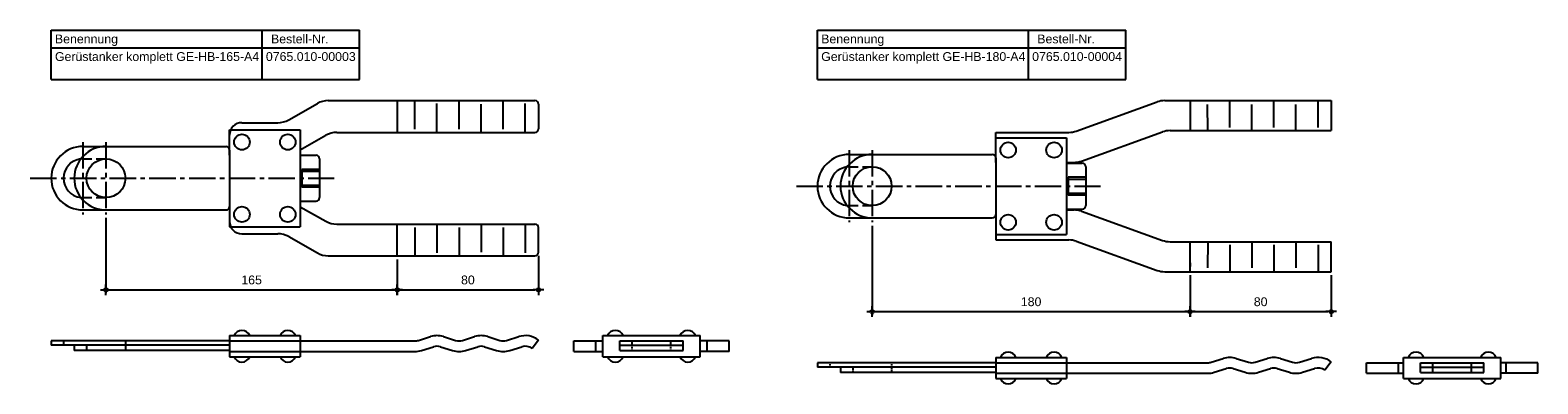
# Model space of a CAD drawing. Header units: inches. Extents: x 9 to 7368, y -7 to 253.
# Tile 2 of 8: x 826 to 1680, y 52 to 253. Entities that reach past the tile are written whole.
import ezdxf

# ---------------------------------------------------------------- set-up
doc = ezdxf.new("R2010")
doc.units = ezdxf.units.IN
doc.header["$LTSCALE"] = 20
doc.header["$MEASUREMENT"] = 0
for name, pattern in [('ACDINWELD', [3, 2, -1]), ('MITTE2', [1.125, 0.75, -0.125, 0.125, -0.125]), ('VERDECKT2', [0.1875, 0.125, -0.0625])]:
    doc.linetypes.add(name, pattern=pattern)
doc.layers.add('Halfen', color=2, linetype='Continuous')
doc.styles.add('ARIAL50', font='ARIAL.TTF', dxfattribs={"height": 5})
doc.styles.get("Standard").update_dxf_attribs({"font": 'ARIAL.TTF'})
doc.dimstyles.new('AM_DIN$0', dxfattribs={"dimtxt": 2.5, "dimasz": 1, "dimexe": 1, "dimexo": 1, "dimgap": 1.5, "dimtad": 1, "dimdec": 0, "dimdsep": 46, "dimtxsty": 'Standard', "dimblk": 'Endpunkt', "dimcen": 0, "dimclrd": 1, "dimclre": 1, "dimclrt": 7, "dimadec": 0, "dimazin": 2, "dimtp": 0.1, "dimtm": 0.1, "dimtfac": 0.71, "dimtdec": 0, "dimtmove": 0, "dimatfit": 3, "dimfxl": 1, "dimlwd": -1, "dimlwe": -1, "dimarcsym": 0})

# ---------------------------------------------------------------- blocks, each defined once
blk = doc.blocks.new('Endpunkt')
at = {"color": 0, "linetype": 'ByBlock', "lineweight": -2}
for p, q in [((0, 0), (-1.5, 0)), ((0, 1.5), (0, 0)), ((0, 0), (0, -1.5)), ((1.5, 0), (0, 0))]:
    blk.add_line(p, q, dxfattribs=at)
blk.add_circle((0, 0), 0.5, dxfattribs=at)
blk = doc.blocks.new('*D6')
at = {"layer": 'Halfen', "color": 1, "transparency": 16777216}
for p, q in [((868.92, 146.1), (868.92, 103.33)), ((1033.92, 122.6), (1033.92, 103.33)), ((870.92, 105.33), (1031.92, 105.33))]:
    blk.add_line(p, q, dxfattribs=at)
at = {"layer": 'Halfen', "color": 1, "transparency": 16777216, "xscale": 2, "yscale": 2, "zscale": 2, "rotation": 180}
blk.add_blockref('Endpunkt', (868.92, 105.33), dxfattribs=at)
at = {"layer": 'Halfen', "color": 1, "transparency": 16777216, "xscale": 2, "yscale": 2, "zscale": 2}
blk.add_blockref('Endpunkt', (1033.92, 105.33), dxfattribs=at)
at = {"layer": 'Halfen', "color": 7, "transparency": 16777216, "insert": (951.42, 110.89), "char_height": 5, "attachment_point": 5}
blk.add_mtext('165', dxfattribs=at)
blk = doc.blocks.new('*D7')
at = {"layer": 'Halfen', "color": 1, "transparency": 16777216}
for p, q in [((1033.92, 122.6), (1033.92, 103.33)), ((1113.92, 124.6), (1113.92, 103.33)), ((1035.92, 105.33), (1111.92, 105.33))]:
    blk.add_line(p, q, dxfattribs=at)
at = {"layer": 'Halfen', "color": 1, "transparency": 16777216, "xscale": 2, "yscale": 2, "zscale": 2, "rotation": 180}
blk.add_blockref('Endpunkt', (1033.92, 105.33), dxfattribs=at)
at = {"layer": 'Halfen', "color": 1, "transparency": 16777216, "xscale": 2, "yscale": 2, "zscale": 2}
blk.add_blockref('Endpunkt', (1113.92, 105.33), dxfattribs=at)
at = {"layer": 'Halfen', "color": 7, "transparency": 16777216, "insert": (1073.92, 110.89), "char_height": 5, "attachment_point": 5}
blk.add_mtext('80', dxfattribs=at)
blk = doc.blocks.new('*D8')
at = {"layer": 'Halfen', "color": 1, "transparency": 16777216}
for p, q in [((1302.92, 141.6), (1302.92, 90.97)), ((1482.92, 113.6), (1482.92, 90.97)), ((1304.92, 92.97), (1480.92, 92.97))]:
    blk.add_line(p, q, dxfattribs=at)
at = {"layer": 'Halfen', "color": 1, "transparency": 16777216, "xscale": 2, "yscale": 2, "zscale": 2, "rotation": 180}
blk.add_blockref('Endpunkt', (1302.92, 92.97), dxfattribs=at)
at = {"layer": 'Halfen', "color": 1, "transparency": 16777216, "xscale": 2, "yscale": 2, "zscale": 2}
blk.add_blockref('Endpunkt', (1482.92, 92.97), dxfattribs=at)
at = {"layer": 'Halfen', "color": 7, "transparency": 16777216, "insert": (1392.92, 98.52), "char_height": 5, "attachment_point": 5}
blk.add_mtext('180', dxfattribs=at)
blk = doc.blocks.new('*D9')
at = {"layer": 'Halfen', "color": 1, "transparency": 16777216}
for p, q in [((1482.92, 113.6), (1482.92, 90.97)), ((1562.92, 113.6), (1562.92, 90.97)), ((1484.92, 92.97), (1560.92, 92.97))]:
    blk.add_line(p, q, dxfattribs=at)
at = {"layer": 'Halfen', "color": 1, "transparency": 16777216, "xscale": 2, "yscale": 2, "zscale": 2, "rotation": 180}
blk.add_blockref('Endpunkt', (1482.92, 92.97), dxfattribs=at)
at = {"layer": 'Halfen', "color": 1, "transparency": 16777216, "xscale": 2, "yscale": 2, "zscale": 2}
blk.add_blockref('Endpunkt', (1562.92, 92.97), dxfattribs=at)
at = {"layer": 'Halfen', "color": 7, "transparency": 16777216, "insert": (1522.92, 98.52), "char_height": 5, "attachment_point": 5}
blk.add_mtext('80', dxfattribs=at)

msp = doc.modelspace()

# ---------------------------------------------------------------- linework, layer by layer
at = {"layer": 'Halfen'}
for p, q in [((837.917, 252.599), (1012.501, 252.599)), ((837.917, 224.599), (837.917, 252.599)), ((957.404, 224.599), (957.404, 252.599)), ((1012.501, 224.599), (1012.501, 252.599)), ((1271.917, 252.599), (1446.501, 252.599)), ((1271.917, 224.599), (1271.917, 252.599)), ((1391.404, 224.599), (1391.404, 252.599)), ((1446.501, 224.599), (1446.501, 252.599)), ((837.917, 242.599), (1012.501, 242.599)), ((1271.917, 242.599), (1446.501, 242.599)), ((837.917, 224.599), (1012.501, 224.599)), ((1271.917, 224.599), (1446.501, 224.599)), ((972.411, 201.731), (988.667, 210.967)), ((994.842, 212.599), (1111.917, 212.599)), ((1113.917, 210.599), (1113.917, 196.599)), ((1418.486, 195.338), (1464.381, 211.86)), ((1468.615, 212.599), (1562.917, 212.599)), ((1562.917, 212.599), (1562.917, 195.599)), ((945.917, 200.099), (966.236, 200.099)), ((938.917, 196.099), (978.917, 196.099)), ((938.917, 184.099), (938.917, 196.099)), ((938.917, 181.599), (938.917, 192.086)), ((938.917, 189.099), (938.917, 189.099)), ((978.917, 196.099), (978.917, 141.099)), ((978.917, 184.725), (993.424, 192.967)), ((978.917, 189.099), (978.917, 189.099)), ((999.599, 194.599), (1111.917, 194.599)), ((1372.917, 194.599), (1414.252, 194.599)), ((1372.917, 177.599), (1372.917, 194.599)), ((1372.917, 191.599), (1412.917, 191.599)), ((1412.917, 191.599), (1412.917, 136.599)), ((1421.453, 178.338), (1467.348, 194.86)), ((1471.582, 195.599), (1562.917, 195.599)), ((855.917, 186.599), (868.917, 186.599)), ((868.917, 186.599), (936.917, 186.599)), ((938.917, 184.599), (938.917, 152.599)), ((978.917, 181.599), (987.917, 181.599)), ((989.917, 179.599), (989.917, 157.599)), ((1289.917, 182.099), (1302.917, 182.099)), ((1302.917, 182.099), (1370.917, 182.099)), ((1372.917, 177.599), (1372.917, 187.599)), ((1372.917, 184.599), (1372.917, 184.599)), ((1372.917, 180.099), (1372.917, 148.099)), ((979.917, 173.615), (979.917, 163.583)), ((989.917, 173.615), (979.917, 173.615)), ((979.917, 172.599), (989.917, 172.599)), ((1412.917, 177.599), (1417.219, 177.599)), ((1412.917, 177.099), (1421.917, 177.099)), ((1423.917, 175.099), (1423.917, 153.099)), ((979.917, 164.599), (989.917, 164.599)), ((989.917, 163.583), (979.917, 163.583)), ((1413.917, 169.115), (1413.917, 159.083)), ((1423.917, 169.115), (1413.917, 169.115)), ((1413.917, 168.099), (1423.917, 168.099)), ((978.917, 155.599), (987.917, 155.599)), ((1413.917, 160.099), (1423.917, 160.099)), ((1423.917, 159.083), (1413.917, 159.083)), ((855.917, 150.599), (868.917, 150.599)), ((868.917, 150.599), (936.917, 150.599)), ((938.917, 152.599), (938.917, 141.099)), ((938.917, 148.099), (938.917, 144.099)), ((978.917, 152.473), (993.424, 144.231)), ((1289.917, 146.099), (1302.917, 146.099)), ((1302.917, 146.099), (1370.917, 146.099)), ((1372.917, 150.599), (1372.917, 133.599)), ((1372.917, 148.099), (1372.917, 143.599)), ((1412.917, 151.099), (1421.917, 151.099)), ((1412.917, 150.599), (1417.219, 150.599)), ((1421.453, 149.86), (1467.348, 133.338)), ((938.917, 141.099), (978.917, 141.099)), ((945.917, 137.099), (966.236, 137.099)), ((999.599, 142.599), (1111.917, 142.599)), ((1113.917, 126.599), (1113.917, 140.599)), ((972.411, 135.467), (988.667, 126.231)), ((1372.917, 136.599), (1412.917, 136.599)), ((1372.917, 133.599), (1414.252, 133.599)), ((1372.917, 133.599), (1407.101, 133.599)), ((1418.486, 132.86), (1464.381, 116.338)), ((1471.582, 132.599), (1562.917, 132.599)), ((1562.917, 115.599), (1562.917, 132.599)), ((994.842, 124.599), (1111.917, 124.599)), ((1468.615, 115.599), (1562.917, 115.599)), ((938.917, 79.335), (978.917, 79.335)), ((938.917, 79.335), (938.917, 67.335)), ((978.917, 79.335), (978.917, 67.335)), ((1045.856, 76.631), (1052.689, 78.766)), ((1060.145, 78.766), (1066.979, 76.631)), ((1070.856, 76.631), (1077.689, 78.766)), ((1085.145, 78.766), (1091.979, 76.631)), ((1095.856, 76.631), (1102.689, 78.766)), ((1150.417, 79.335), (1205.417, 79.335)), ((1150.417, 67.335), (1150.417, 79.335)), ((1205.417, 67.335), (1205.417, 79.335)), ((938.917, 76.335), (837.917, 76.335)), ((837.917, 76.335), (837.917, 73.835)), ((938.917, 73.835), (837.917, 73.835)), ((850.917, 73.835), (850.917, 70.835)), ((938.917, 70.835), (850.917, 70.835)), ((938.917, 76.335), (1043.917, 76.335)), ((938.917, 70.335), (1043.917, 70.335)), ((1047.645, 70.904), (1054.479, 73.039)), ((1058.356, 73.039), (1065.189, 70.904)), ((1072.645, 70.904), (1079.479, 73.039)), ((1083.356, 73.039), (1090.189, 70.904)), ((1097.645, 70.904), (1104.479, 73.039)), ((1113.917, 76.835), (1110.317, 72.035)), ((1133.917, 70.335), (1133.917, 76.335)), ((1133.917, 76.335), (1150.417, 76.335)), ((1133.917, 70.335), (1150.417, 70.335)), ((1146.417, 70.335), (1146.417, 76.335)), ((1159.917, 70.835), (1159.917, 76.335)), ((1159.917, 76.335), (1195.917, 76.335)), ((1159.917, 73.835), (1195.917, 73.835)), ((1159.917, 70.835), (1195.917, 70.835)), ((1195.917, 70.835), (1195.917, 76.335)), ((1221.917, 76.335), (1205.417, 76.335)), ((1221.917, 70.335), (1205.417, 70.335)), ((1209.417, 70.335), (1209.417, 76.335)), ((1221.917, 70.335), (1221.917, 76.335)), ((938.917, 67.335), (978.917, 67.335)), ((1150.417, 67.335), (1205.417, 67.335)), ((1372.917, 63.97), (1271.917, 63.97)), ((1271.917, 63.97), (1271.917, 61.47)), ((1372.917, 61.47), (1271.917, 61.47)), ((1284.917, 61.47), (1284.917, 58.47)), ((1372.917, 66.97), (1412.917, 66.97)), ((1372.917, 66.97), (1372.917, 54.97)), ((1372.917, 63.97), (1492.917, 63.97)), ((1412.917, 66.97), (1412.917, 54.97)), ((1494.856, 64.266), (1501.689, 66.401)), ((1496.645, 58.539), (1503.479, 60.674)), ((1507.356, 60.674), (1514.189, 58.539)), ((1509.145, 66.401), (1515.979, 64.266)), ((1519.856, 64.266), (1526.689, 66.401)), ((1521.645, 58.539), (1528.479, 60.674)), ((1532.356, 60.674), (1539.189, 58.539)), ((1534.145, 66.401), (1540.979, 64.266)), ((1544.856, 64.266), (1551.689, 66.401)), ((1546.645, 58.539), (1553.479, 60.674)), ((1562.917, 64.47), (1559.317, 59.67)), ((1582.917, 57.97), (1582.917, 63.97)), ((1582.917, 63.97), (1603.917, 63.97)), ((1600.917, 57.97), (1600.917, 63.97)), ((1603.917, 66.97), (1658.917, 66.97)), ((1603.917, 54.97), (1603.917, 66.97)), ((1613.417, 58.47), (1613.417, 63.97)), ((1613.417, 63.97), (1649.417, 63.97)), ((1613.417, 61.47), (1649.417, 61.47)), ((1649.417, 58.47), (1649.417, 63.97)), ((1658.917, 54.97), (1658.917, 66.97)), ((1679.917, 63.97), (1658.917, 63.97)), ((1661.917, 57.97), (1661.917, 63.97)), ((1679.917, 57.97), (1679.917, 63.97)), ((1372.917, 58.47), (1284.917, 58.47)), ((1372.917, 57.97), (1492.917, 57.97)), ((1372.917, 54.97), (1412.917, 54.97)), ((1582.917, 57.97), (1603.917, 57.97)), ((1603.917, 54.97), (1658.917, 54.97)), ((1613.417, 58.47), (1649.417, 58.47)), ((1679.917, 57.97), (1658.917, 57.97))]:
    msp.add_line(p, q, dxfattribs=at)
at = {"layer": 'Halfen', "color": 1}
for p, q in [((1033.917, 212.599), (1033.917, 194.599)), ((1043.942, 196.507), (1043.882, 212.599)), ((1056.417, 194.599), (1056.417, 210.888)), ((1068.917, 196.507), (1068.917, 212.599)), ((1081.417, 194.599), (1081.417, 210.613)), ((1093.917, 196.507), (1093.917, 212.599)), ((1106.417, 194.599), (1106.417, 210.888)), ((1482.917, 212.599), (1482.917, 195.599)), ((1492.942, 195.507), (1492.887, 210.329)), ((1505.417, 197.387), (1505.417, 212.599)), ((1517.917, 195.507), (1517.917, 210.329)), ((1530.417, 197.387), (1530.417, 212.599)), ((1542.917, 195.507), (1542.917, 210.329)), ((1555.417, 197.387), (1555.417, 212.599)), ((1412.917, 184.599), (1412.917, 184.599)), ((1033.917, 124.599), (1033.917, 142.599)), ((1043.942, 140.691), (1043.882, 124.599)), ((1056.417, 142.599), (1056.417, 126.31)), ((1068.917, 140.691), (1068.917, 124.599)), ((1081.417, 142.599), (1081.417, 126.585)), ((1093.917, 140.691), (1093.917, 124.599)), ((1106.417, 142.599), (1106.417, 126.31)), ((1482.917, 115.599), (1482.917, 132.599)), ((1492.942, 132.691), (1492.887, 117.869)), ((1505.417, 130.811), (1505.417, 115.599)), ((1517.917, 132.691), (1517.917, 117.869)), ((1530.417, 130.811), (1530.417, 115.599)), ((1542.917, 132.691), (1542.917, 117.869)), ((1555.417, 130.811), (1555.417, 115.599)), ((1482.917, 120.599), (1482.917, 118.599))]:
    msp.add_line(p, q, dxfattribs=at)
at = {"layer": 'Halfen', "color": 1, "linetype": 'MITTE2'}
for p, q in [((855.917, 189.099), (855.917, 148.099)), ((868.917, 189.099), (868.917, 148.099)), ((1289.917, 184.599), (1289.917, 143.599)), ((1302.917, 184.599), (1302.917, 143.599)), ((825.987, 168.599), (998.14, 168.599)), ((1259.987, 164.099), (1432.14, 164.099))]:
    msp.add_line(p, q, dxfattribs=at)
at = {"layer": 'Halfen', "color": 1, "linetype": 'VERDECKT2', "ltscale": 2}
for p, q in [((855.917, 179.599), (868.917, 179.599)), ((1289.917, 175.099), (1302.917, 175.099)), ((855.917, 157.599), (868.917, 157.599)), ((1289.917, 153.099), (1302.917, 153.099))]:
    msp.add_line(p, q, dxfattribs=at)
at = {"layer": 'Halfen', "color": 1, "linetype": 'VERDECKT2', "ltscale": 0.2}
for p, q in [((844.917, 76.335), (844.917, 73.835)), ((857.917, 73.835), (857.917, 70.835)), ((879.917, 76.335), (879.917, 70.835)), ((1166.917, 70.835), (1166.917, 76.335)), ((1188.917, 70.835), (1188.917, 76.335)), ((1278.917, 63.97), (1278.917, 61.47)), ((1291.917, 61.47), (1291.917, 58.47)), ((1313.917, 63.97), (1313.917, 58.47)), ((1620.417, 58.47), (1620.417, 63.97)), ((1642.417, 58.47), (1642.417, 63.97))]:
    msp.add_line(p, q, dxfattribs=at)
at = {"layer": 'Halfen'}
for centre, radius in [((945.917, 189.099), 4.4), ((971.917, 189.099), 4.4), ((1379.917, 184.599), 4.4), ((1405.917, 184.599), 4.4), ((868.917, 168.599), 11), ((1302.917, 164.099), 11), ((945.917, 148.099), 4.4), ((971.917, 148.099), 4.4), ((1379.917, 143.599), 4.4), ((1405.917, 143.599), 4.4)]:
    msp.add_circle(centre, radius, dxfattribs=at)
for centre, radius, start, end in [((994.842, 200.099), 12.5, 90, 119.604451), ((1111.917, 210.599), 2, 360, 90), ((1468.615, 200.099), 12.5, 90, 109.798876), ((945.917, 193.099), 7, 90, 180), ((966.236, 212.599), 12.5, 270, 299.604451), ((1111.917, 196.599), 2, 270, 360), ((999.599, 182.099), 12.5, 90, 119.604451), ((1414.252, 207.099), 12.5, 270, 289.798876), ((1471.582, 183.099), 12.5, 90, 109.798876), ((855.917, 168.599), 18, 90, 270), ((855.917, 168.599), 11, 96.827533, 263.172467), ((868.917, 168.599), 18, 90, 270), ((936.917, 184.599), 2, 0, 90), ((987.917, 179.599), 2, 0, 90), ((1289.917, 164.099), 18, 90, 270), ((1302.917, 164.099), 18, 90, 270), ((1370.917, 180.099), 2, 0, 90), ((1289.917, 164.099), 11, 96.827533, 263.172467), ((1417.219, 190.099), 12.5, 270, 289.798876), ((1421.917, 175.099), 2, 0, 90), ((987.917, 157.599), 2, 270, 0), ((936.917, 152.599), 2, 270, 0), ((1370.917, 148.099), 2, 270, 0), ((1417.219, 138.099), 12.5, 70.201124, 90), ((1421.917, 153.099), 2, 270, 0), ((945.917, 144.099), 7, 180, 270), ((966.236, 124.599), 12.5, 60.395549, 90), ((999.599, 155.099), 12.5, 240.395549, 270), ((1111.917, 140.599), 2, 0, 90), ((1414.252, 121.099), 12.5, 70.201124, 90), ((1471.582, 145.099), 12.5, 250.201124, 270), ((994.842, 137.099), 12.5, 240.395549, 270), ((1111.917, 126.599), 2, 270, 0), ((1468.615, 128.099), 12.5, 250.201124, 270), ((945.917, 77.609), 4.726, 21.426246, 158.573754), ((971.917, 77.609), 4.726, 21.426246, 158.573754), ((1056.417, 66.835), 12.5, 72.646912, 107.353088), ((1081.417, 66.835), 12.5, 72.646912, 107.353088), ((1106.417, 66.835), 12.5, 53.130102, 107.353088), ((1157.417, 77.609), 4.726, 21.426246, 158.573754), ((1198.417, 77.609), 4.726, 21.426246, 158.573754), ((1043.917, 82.835), 6.5, 270, 287.353088), ((1043.917, 82.835), 12.5, 270, 287.353088), ((1056.417, 66.835), 6.5, 72.646912, 107.353088), ((1068.917, 82.835), 12.5, 252.646912, 287.353088), ((1068.917, 82.835), 6.5, 252.646912, 287.353088), ((1081.417, 66.835), 6.5, 72.646912, 107.353088), ((1093.917, 82.835), 12.5, 252.646912, 287.353088), ((1093.917, 82.835), 6.5, 252.646912, 287.353088), ((1106.417, 66.835), 6.5, 53.130102, 107.353088), ((1379.917, 65.244), 4.726, 21.426246, 158.573754), ((1405.917, 65.244), 4.726, 21.426246, 158.573754), ((1610.917, 65.244), 4.726, 21.426246, 158.573754), ((1651.917, 65.244), 4.726, 21.426246, 158.573754), ((945.917, 69.062), 4.726, 201.426246, 338.573754), ((971.917, 69.062), 4.726, 201.426246, 338.573754), ((1157.417, 69.062), 4.726, 201.426246, 338.573754), ((1198.417, 69.062), 4.726, 201.426246, 338.573754), ((1492.917, 70.47), 6.5, 270, 287.353088), ((1505.417, 54.47), 12.5, 72.646912, 107.353088), ((1505.417, 54.47), 6.5, 72.646912, 107.353088), ((1517.917, 70.47), 6.5, 252.646912, 287.353088), ((1530.417, 54.47), 12.5, 72.646912, 107.353088), ((1530.417, 54.47), 6.5, 72.646912, 107.353088), ((1542.917, 70.47), 6.5, 252.646912, 287.353088), ((1555.417, 54.47), 12.5, 53.130102, 107.353088), ((1555.417, 54.47), 6.5, 53.130102, 107.353088), ((1379.917, 56.697), 4.726, 201.426246, 338.573754), ((1405.917, 56.697), 4.726, 201.426246, 338.573754), ((1492.917, 70.47), 12.5, 270, 287.353088), ((1517.917, 70.47), 12.5, 252.646912, 287.353088), ((1542.917, 70.47), 12.5, 252.646912, 287.353088), ((1610.917, 56.697), 4.726, 201.426246, 338.573754), ((1651.917, 56.697), 4.726, 201.426246, 338.573754)]:
    msp.add_arc(centre, radius, start, end, dxfattribs=at)
at = {"layer": 'Halfen', "color": 1, "linetype": 'ACDINWELD', "ltscale": 2}
for start, end in [(90, 96.827533), (263.172467, 270)]:
    msp.add_arc((855.917, 168.599), 11, start, end, dxfattribs=at)
at = {"layer": 'Halfen', "color": 1}
for start, end in [(90, 96.827533), (263.172467, 270)]:
    msp.add_arc((1289.917, 164.099), 11, start, end, dxfattribs=at)

# ---------------------------------------------------------------- texts
at = {"layer": 'Halfen', "style": 'ARIAL50'}
for s, p in [('Benennung', (840.017, 245.099)), ('Bestell-Nr.', (962.404, 245.099)), ('Benennung', (1274.017, 245.099)), ('Bestell-Nr.', (1396.404, 245.099)), ('Gerüstanker komplett GE-HB-165-A4', (840.017, 235.099)), ('0765.010-00003', (959.504, 235.099)), ('Gerüstanker komplett GE-HB-180-A4', (1274.017, 235.099)), ('0765.010-00004', (1393.504, 235.099))]:
    msp.add_text(s, height=5, dxfattribs=at).set_placement(p)

# ---------------------------------------------------------------- dimensions: what is measured, and where the dimension line sits
at = {"layer": 'Halfen', "color": 1}
for base, p1, p2, picture, middle in [((1033.917, 105.335), (868.917, 148.099), (1033.917, 124.599), '*D6', (951.417, 110.888)), ((1482.917, 92.97), (1302.917, 143.599), (1482.917, 115.599), '*D8', (1392.917, 98.523)), ((1113.917, 105.335), (1033.917, 124.599), (1113.917, 126.599), '*D7', (1073.917, 110.888)), ((1562.917, 92.97), (1482.917, 115.599), (1562.917, 115.599), '*D9', (1522.917, 98.523))]:
    dim = msp.add_linear_dim(base=base, p1=p1, p2=p2, dimstyle='AM_DIN$0', override={"dimscale": 2, "dimdec": 2, "dimadec": 2, "dimtdec": 2, "dimtix": 1}, dxfattribs=at)
    dim.commit()
    dim.dimension.update_dxf_attribs({"geometry": picture, "text_midpoint": middle})

doc.saveas('drawing.dxf')
